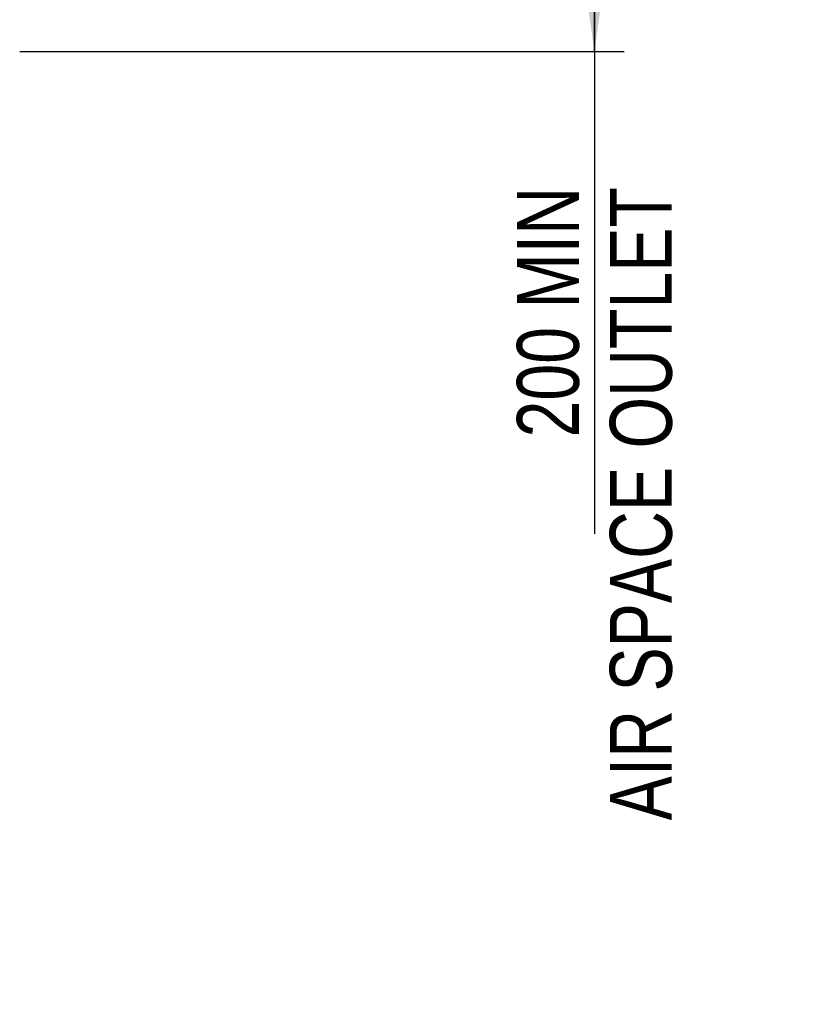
# Model space of a CAD drawing. Header units: inches. Extents: x 0 to 117, y 0 to 83.
# Tile 10 of 64: x 29 to 39, y 41 to 53. Entities that reach past the tile are written whole.
import ezdxf

# ---------------------------------------------------------------- set-up
doc = ezdxf.new("R2010")
doc.units = ezdxf.units.IN
doc.header["$LTSCALE"] = 6.431102
doc.header["$MEASUREMENT"] = 0
doc.layers.get('0').update_dxf_attribs({"linetype": 'CONTINUOUS'})
doc.styles.get("Standard").update_dxf_attribs({"font": 'txt', "width": 0.8})
doc.dimstyles.new('DIMSTYLE_1', dxfattribs={"dimtxt": 0.78125, "dimasz": 0.7, "dimexe": 0.18, "dimexo": 0.0625, "dimgap": 0.09, "dimtad": 1, "dimdec": 1, "dimzin": 4, "dimdsep": 46, "dimtxsty": 'STANDARD', "dimblk": '_FILLED', "dimblk1": '_FILLED', "dimblk2": '_FILLED', "dimcen": 0.09, "dimadec": 0, "dimazin": 0, "dimtfac": 1, "dimtdec": 1, "dimtofl": 0, "dimtmove": 0, "dimatfit": 3, "dimldrblk": '_FILLED', "dimfxl": 1, "dimtolj": 1, "dimtzin": 4, "dimarcsym": 0})

# ---------------------------------------------------------------- blocks, each defined once
blk = doc.blocks.new('_FILLED')
at = {"color": 0, "linetype": 'BYBLOCK'}
blk.add_solid([(0, 0), (-1, 0.143), (-1, -0.143)], dxfattribs=at)
blk = doc.blocks.new('*D0')
at = {"color": 7, "linetype": 'CONTINUOUS'}
for p, q in [((31.264, 59.172), (35.783, 59.172)), ((35.783, 59.172), (36.354, 59.172)), ((35.979, 59.172), (35.979, 56.126)), ((35.979, 53.08), (35.979, 56.126)), ((35.979, 56.126), (35.979, 46.993)), ((28.73, 53.08), (35.783, 53.08)), ((35.783, 53.08), (36.354, 53.08))]:
    blk.add_line(p, q, dxfattribs=at)
at = {"color": 7, "linetype": 'CONTINUOUS', "xscale": 0.7, "yscale": 0.7, "zscale": 0.7}
for p, rotation in [((35.979, 59.172), 90), ((35.979, 53.08), 270)]:
    blk.add_blockref('_FILLED', p, dxfattribs=dict(at, rotation=rotation))
at = {"color": 7, "linetype": 'CONTINUOUS', "insert": (35.002, 51.368), "char_height": 0.78125, "width": 10, "attachment_point": 3, "rotation": 90, "line_spacing_factor": 0.9}
blk.add_mtext('200 MIN\\PAIR SPACE OUTLET', dxfattribs=at)

msp = doc.modelspace()

# ---------------------------------------------------------------- dimensions: what is measured, and where the dimension line sits
at = {"color": 7, "linetype": 'CONTINUOUS'}
dim = msp.add_linear_dim(base=(35.979, 59.172), p1=(28.73, 53.08), p2=(31.264, 59.172), angle=90, text='200 MIN\\PAIR SPACE OUTLET', dimstyle='DIMSTYLE_1', dxfattribs=at)
dim.commit()
dim.dimension.update_dxf_attribs({"geometry": '*D0', "text_midpoint": (38.639, 41.06), "dimtype": 160})

doc.saveas('drawing.dxf')
